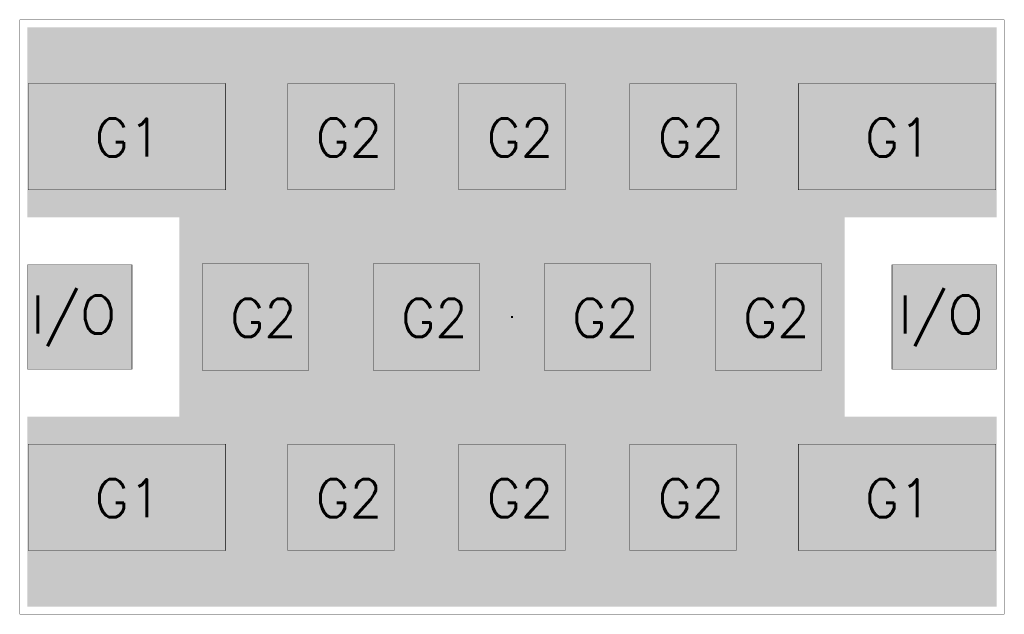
# Model space of a CAD drawing. Header units: millimetres. Extents: x -0.016 to 0.243, y -0.078 to 0.078.
import ezdxf

# ---------------------------------------------------------------- set-up
doc = ezdxf.new("R2010")
doc.units = ezdxf.units.MM
doc.layers.get('0').update_dxf_attribs({"linetype": 'CONTINUOUS', "lineweight": 0})
for name, color, linetype, lineweight in [('DEVICE_BOT', 170, 'CONTINUOUS', 0), ('DEVICE_PAD_MASTER', 10, 'CONTINUOUS', 0), ('DEVICE_PROFILE', 40, 'CONTINUOUS', 0), ('MECHANICAL', 90, 'CONTINUOUS', 0)]:
    doc.layers.add(name, color=color, linetype=linetype, lineweight=lineweight)
doc.styles.add('SIMPLE', font='Simple')

# ---------------------------------------------------------------- blocks, each defined once
blk = doc.blocks.new('CUSTOM_4')
blk.add_solid([(-0.01375, -0.01375), (-0.01375, 0.01375), (0.01375, -0.01375), (0.01375, 0.01375)])
blk = doc.blocks.new('CUSTOM_2')
blk.add_solid([(-0.014, -0.014), (-0.014, 0.014), (0.014, -0.014), (0.014, 0.014)])
blk = doc.blocks.new('CUSTOM_3')
blk.add_solid([(-0.026, -0.014), (-0.026, 0.014), (0.026, -0.014), (0.026, 0.014)])
blk = doc.blocks.new('CUSTOM_1')
blk.add_solid([(-0.00025, -0.00025), (-0.00025, 0.00025), (0.00025, -0.00025), (0.00025, 0.00025)])

msp = doc.modelspace()

# ---------------------------------------------------------------- linework, layer by layer
at = {"layer": 'DEVICE_BOT'}
for points in [[(-0.01375, 0.02625), (-0.01375, 0.07625), (0.24125, 0.02625), (0.24125, 0.07625)], [(0.02625, -0.02625), (0.02625, 0.02625), (0.20125, -0.02625), (0.20125, 0.02625)], [(-0.01375, -0.07625), (-0.01375, -0.02625), (0.24125, -0.07625), (0.24125, -0.02625)]]:
    msp.add_solid(points, dxfattribs=at)
at = {"layer": 'DEVICE_PROFILE', "lineweight": 50, "const_width": 0.0001}
msp.add_lwpolyline([(0.24325, -0.07825), (0.24325, 0.07825), (-0.01575, 0.07825), (-0.01575, -0.07825), (0.24325, -0.07825)], dxfattribs=at)
at = {"layer": 'MECHANICAL', "lineweight": 50, "const_width": 0.0001}
for points in [[(-0.01575, -0.07825), (0.24325, -0.07825), (0.24325, 0.07825), (-0.01575, 0.07825), (-0.01575, -0.07825)], [(-0.0136, 0.0335), (0.0384, 0.0335), (0.0384, 0.0615), (-0.0136, 0.0615), (-0.0136, 0.0335)], [(-0.0136, 0.0335), (0.0384, 0.0335), (0.0384, 0.0615), (-0.0136, 0.0615), (-0.0136, 0.0335)], [(0.05475, 0.0335), (0.08275, 0.0335), (0.08275, 0.0615), (0.05475, 0.0615), (0.05475, 0.0335)], [(0.05475, 0.0335), (0.08275, 0.0335), (0.08275, 0.0615), (0.05475, 0.0615), (0.05475, 0.0335)], [(0.09975, 0.0335), (0.12775, 0.0335), (0.12775, 0.0615), (0.09975, 0.0615), (0.09975, 0.0335)], [(0.09975, 0.0335), (0.12775, 0.0335), (0.12775, 0.0615), (0.09975, 0.0615), (0.09975, 0.0335)], [(0.14475, 0.0335), (0.17275, 0.0335), (0.17275, 0.0615), (0.14475, 0.0615), (0.14475, 0.0335)], [(0.14475, 0.0335), (0.17275, 0.0335), (0.17275, 0.0615), (0.14475, 0.0615), (0.14475, 0.0335)], [(0.1891, 0.0335), (0.2411, 0.0335), (0.2411, 0.0615), (0.1891, 0.0615), (0.1891, 0.0335)], [(0.1891, 0.0335), (0.2411, 0.0335), (0.2411, 0.0615), (0.1891, 0.0615), (0.1891, 0.0335)], [(-0.01375, -0.01375), (0.01375, -0.01375), (0.01375, 0.01375), (-0.01375, 0.01375), (-0.01375, -0.01375)], [(0.03225, -0.014), (0.06025, -0.014), (0.06025, 0.014), (0.03225, 0.014), (0.03225, -0.014)], [(0.03225, -0.014), (0.06025, -0.014), (0.06025, 0.014), (0.03225, 0.014), (0.03225, -0.014)], [(0.07725, -0.014), (0.10525, -0.014), (0.10525, 0.014), (0.07725, 0.014), (0.07725, -0.014)], [(0.07725, -0.014), (0.10525, -0.014), (0.10525, 0.014), (0.07725, 0.014), (0.07725, -0.014)], [(0.12225, -0.014), (0.15025, -0.014), (0.15025, 0.014), (0.12225, 0.014), (0.12225, -0.014)], [(0.12225, -0.014), (0.15025, -0.014), (0.15025, 0.014), (0.12225, 0.014), (0.12225, -0.014)], [(0.16725, -0.014), (0.19525, -0.014), (0.19525, 0.014), (0.16725, 0.014), (0.16725, -0.014)], [(0.16725, -0.014), (0.19525, -0.014), (0.19525, 0.014), (0.16725, 0.014), (0.16725, -0.014)], [(0.21375, -0.01375), (0.24125, -0.01375), (0.24125, 0.01375), (0.21375, 0.01375), (0.21375, -0.01375)], [(0.21375, -0.01375), (0.24125, -0.01375), (0.24125, 0.01375), (0.21375, 0.01375), (0.21375, -0.01375)], [(-0.0136, -0.0615), (0.0384, -0.0615), (0.0384, -0.0335), (-0.0136, -0.0335), (-0.0136, -0.0615)], [(0.05475, -0.0615), (0.08275, -0.0615), (0.08275, -0.0335), (0.05475, -0.0335), (0.05475, -0.0615)], [(0.09975, -0.0615), (0.12775, -0.0615), (0.12775, -0.0335), (0.09975, -0.0335), (0.09975, -0.0615)], [(0.09975, -0.0615), (0.12775, -0.0615), (0.12775, -0.0335), (0.09975, -0.0335), (0.09975, -0.0615)], [(0.14475, -0.0615), (0.17275, -0.0615), (0.17275, -0.0335), (0.14475, -0.0335), (0.14475, -0.0615)], [(0.14475, -0.0615), (0.17275, -0.0615), (0.17275, -0.0335), (0.14475, -0.0335), (0.14475, -0.0615)], [(0.1891, -0.0615), (0.2411, -0.0615), (0.2411, -0.0335), (0.1891, -0.0335), (0.1891, -0.0615)], [(0.1891, -0.0615), (0.2411, -0.0615), (0.2411, -0.0335), (0.1891, -0.0335), (0.1891, -0.0615)]]:
    msp.add_lwpolyline(points, dxfattribs=at)

# ---------------------------------------------------------------- block references
at = {"layer": 'DEVICE_BOT'}
for p in [(0, 0), (0.2275, 0)]:
    msp.add_blockref('CUSTOM_4', p, dxfattribs=at)
at = {"layer": 'DEVICE_PAD_MASTER'}
for name, p in [('CUSTOM_3', (0.0124, 0.0475)), ('CUSTOM_2', (0.06875, 0.0475)), ('CUSTOM_2', (0.11375, 0.0475)), ('CUSTOM_2', (0.15875, 0.0475)), ('CUSTOM_3', (0.2151, 0.0475)), ('CUSTOM_4', (0, 0)), ('CUSTOM_2', (0.04625, 0)), ('CUSTOM_2', (0.09125, 0)), ('CUSTOM_2', (0.13625, 0)), ('CUSTOM_2', (0.18125, 0)), ('CUSTOM_4', (0.2275, 0)), ('CUSTOM_3', (0.0124, -0.0475)), ('CUSTOM_2', (0.06875, -0.0475)), ('CUSTOM_2', (0.11375, -0.0475)), ('CUSTOM_2', (0.15875, -0.0475)), ('CUSTOM_3', (0.2151, -0.0475))]:
    msp.add_blockref(name, p, dxfattribs=at)
at = {"layer": 'DEVICE_PROFILE'}
msp.add_blockref('CUSTOM_1', (0.11375, 0), dxfattribs=at)

# ---------------------------------------------------------------- texts
at = {"layer": 'MECHANICAL', "style": 'SIMPLE'}
for s, p in [('G1', (0.00393, 0.04225)), ('G2', (0.06205, 0.04225)), ('G2', (0.10705, 0.04225)), ('G2', (0.15205, 0.04225)), ('G1', (0.20663, 0.04225)), ('I/O', (-0.01274, -0.00435)), ('I/O', (0.21551, -0.00435)), ('G2', (0.03955, -0.00525)), ('G2', (0.08455, -0.00525)), ('G2', (0.12955, -0.00525)), ('G2', (0.17455, -0.00525)), ('G1', (0.00393, -0.05275)), ('G2', (0.06205, -0.05275)), ('G2', (0.10705, -0.05275)), ('G2', (0.15205, -0.05275)), ('G1', (0.20663, -0.05274))]:
    msp.add_text(s, height=0.01, dxfattribs=at).set_placement(p)

doc.saveas('drawing.dxf')
